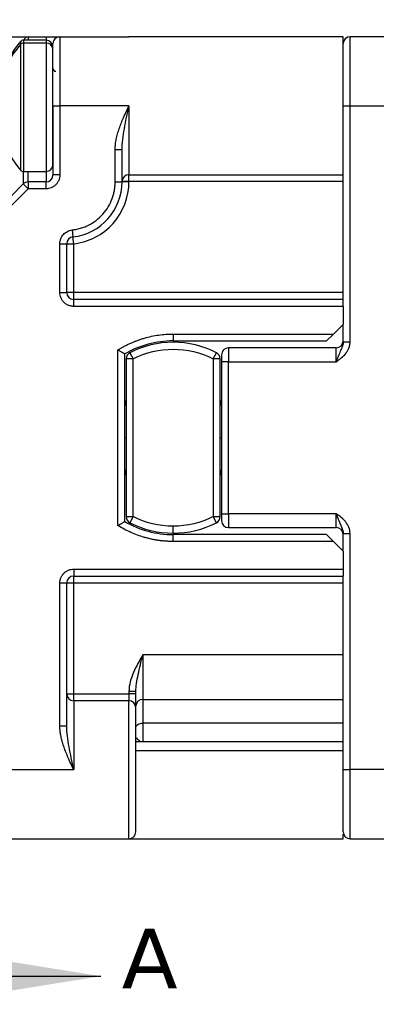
# Model space of a CAD drawing. Header units: millimetres. Extents: x 13 to 546, y 13 to 419.
# Tile 8 of 16: x 321 to 346, y 106 to 177. Entities that reach past the tile are written whole.
import ezdxf

# ---------------------------------------------------------------- set-up
doc = ezdxf.new("R2010")
doc.units = ezdxf.units.MM
doc.header["$LTSCALE"] = 2
doc.linetypes.add('SLD-Solid', pattern=[0])
doc.layers.add('DIMENSIONS', color=140, linetype='SLD-Solid', lineweight=25)
doc.layers.add('TEXT', color=140, linetype='SLD-Solid', lineweight=25)
doc.styles.add('SLDTEXTSTYLE0', font='VERDANA.TTF')
doc.dimstyles.new('SLDDIMSTYLE0', dxfattribs={"dimtxt": 4.316016, "dimasz": 6.604, "dimexe": 0, "dimexo": 0.0625, "dimgap": 1.079004, "dimtad": 0, "dimtih": 1, "dimtoh": 1, "dimrnd": 1e-09, "dimzin": 12, "dimdsep": 46, "dimtxsty": 'SLDTEXTSTYLE0', "dimsah": 1, "dimcen": 0.09, "dimadec": 0, "dimazin": 3, "dimtfac": 1, "dimtofl": 0, "dimtmove": 0, "dimatfit": 3, "dimfxl": 0, "dimfrac": 2, "dimtolj": 1, "dimtzin": 12, "dimarcsym": 0})

# ---------------------------------------------------------------- blocks, each defined once
blk = doc.blocks.new('_D_4')
at = {"layer": 'DIMENSIONS'}
for p, q in [((318.912, 177.997), (318.912, 204.707)), ((424.112, 162.177), (424.112, 204.707)), ((318.912, 198.357), (360.378, 198.357)), ((366.227, 198.357), (364.777, 198.357)), ((364.777, 198.357), (364.777, 191.498)), ((379.052, 198.357), (380.501, 198.357)), ((380.501, 198.357), (380.501, 191.498)), ((424.112, 198.357), (384.9, 198.357)), ((364.777, 191.498), (366.227, 191.498)), ((380.501, 191.498), (379.052, 191.498))]:
    blk.add_line(p, q, dxfattribs=at)
for points in [[(318.912, 198.357), (325.516, 197.341), (325.516, 199.373)], [(424.112, 198.357), (417.508, 199.373), (417.508, 197.341)]]:
    blk.add_solid(points, dxfattribs=at)
at = {"layer": 'DIMENSIONS', "char_height": 4.2333, "attachment_point": 1, "style": 'SLDTEXTSTYLE0'}
for s, insert in [('105.2', (364.431, 204.701)), ('4.14', (366.227, 196.875))]:
    blk.add_mtext(s, dxfattribs=dict(at, insert=insert))
blk = doc.blocks.new('_D_5')
at = {"layer": 'DIMENSIONS'}
for p, q in [((232.912, 162.498), (232.912, 228.707)), ((424.112, 162.177), (424.112, 228.707)), ((232.912, 222.357), (307.036, 222.357)), ((312.884, 222.357), (311.435, 222.357)), ((311.435, 222.357), (311.435, 215.498)), ((325.71, 222.357), (327.159, 222.357)), ((327.159, 222.357), (327.159, 215.498)), ((424.112, 222.357), (331.558, 222.357)), ((311.435, 215.498), (312.884, 215.498)), ((327.159, 215.498), (325.71, 215.498))]:
    blk.add_line(p, q, dxfattribs=at)
for points in [[(232.912, 222.357), (239.516, 221.341), (239.516, 223.373)], [(424.112, 222.357), (417.508, 223.373), (417.508, 221.341)]]:
    blk.add_solid(points, dxfattribs=at)
at = {"layer": 'DIMENSIONS', "char_height": 4.2333, "attachment_point": 1, "style": 'SLDTEXTSTYLE0'}
for s, insert in [('191.2', (311.089, 228.701)), ('7.53', (312.884, 220.875))]:
    blk.add_mtext(s, dxfattribs=dict(at, insert=insert))

msp = doc.modelspace()

# ---------------------------------------------------------------- linework, layer by layer
for p, q in [((319.412, 175.957), (321.119, 175.957)), ((321.119, 175.957), (322.412, 175.957)), ((321.119, 175.957), (321.119, 175.707)), ((322.412, 175.957), (322.412, 175.707)), ((323.412, 175.957), (323.412, 170.957)), ((323.412, 175.957), (328.412, 175.957)), ((343.912, 175.957), (328.412, 175.957)), ((343.912, 168.778), (343.912, 175.957)), ((344.412, 170.957), (344.412, 175.957)), ((348.212, 175.957), (344.412, 175.957)), ((320.562, 175.599), (320.562, 175.39)), ((320.562, 175.39), (320.562, 166.316)), ((322.412, 175.707), (320.793, 175.707)), ((320.793, 175.707), (320.793, 175.493)), ((322.412, 175.493), (320.793, 175.493)), ((320.793, 175.493), (320.793, 166.207)), ((322.412, 175.707), (322.412, 175.493)), ((322.412, 175.493), (322.412, 166.207)), ((322.845, 175.457), (322.912, 175.457)), ((322.912, 170.957), (322.912, 165.957)), ((322.912, 170.957), (323.412, 170.957)), ((323.412, 170.957), (323.412, 165.957)), ((328.412, 170.957), (323.412, 170.957)), ((328.412, 170.957), (328.412, 165.978)), ((343.912, 170.957), (344.412, 170.957)), ((344.412, 153.872), (344.412, 170.957)), ((344.412, 170.957), (348.212, 170.957)), ((343.912, 156.957), (343.912, 168.778)), ((327.412, 165.457), (327.412, 167.795)), ((327.412, 167.795), (327.912, 167.795)), ((327.912, 165.457), (327.912, 167.795)), ((320.766, 166.209), (320.766, 165.311)), ((320.793, 166.207), (322.412, 166.207)), ((321.119, 165.457), (321.119, 166.207)), ((322.412, 166.207), (322.412, 165.457)), ((323.412, 165.957), (322.912, 165.957)), ((328.412, 165.978), (343.912, 165.978)), ((328.412, 165.48), (328.412, 165.978)), ((319.059, 163.604), (320.766, 165.311)), ((321.119, 164.957), (320.766, 165.311)), ((322.412, 165.457), (321.119, 165.457)), ((321.119, 165.457), (321.119, 164.957)), ((322.412, 164.957), (322.412, 165.457)), ((327.412, 165.457), (327.912, 165.457)), ((328.412, 165.48), (327.912, 165.48)), ((328.412, 165.457), (327.912, 165.457)), ((328.412, 165.457), (328.412, 165.48)), ((343.912, 165.48), (328.412, 165.48)), ((321.119, 164.957), (319.412, 163.25)), ((322.412, 164.957), (321.119, 164.957)), ((324.301, 161.979), (324.357, 161.482)), ((323.412, 157.457), (323.412, 160.985)), ((323.412, 160.985), (323.912, 160.985)), ((323.912, 157.457), (323.912, 160.985)), ((323.912, 160.985), (324.412, 160.985)), ((324.412, 160.985), (324.357, 161.482)), ((324.412, 157.457), (324.412, 160.985)), ((323.412, 157.457), (323.912, 157.457)), ((324.412, 157.457), (323.912, 157.457)), ((324.412, 156.957), (324.412, 157.457)), ((343.912, 157.457), (324.412, 157.457)), ((343.912, 156.957), (324.412, 156.957)), ((324.412, 156.457), (324.412, 156.957)), ((343.912, 156.457), (343.912, 156.957)), ((343.912, 156.457), (324.412, 156.457)), ((343.912, 156.457), (343.912, 155.157)), ((343.912, 155.157), (343.212, 154.457)), ((343.912, 153.872), (343.912, 155.157)), ((331.612, 154.457), (343.212, 154.457)), ((331.612, 154.457), (331.612, 153.957)), ((331.612, 153.957), (342.712, 153.957)), ((343.212, 154.457), (342.712, 153.957)), ((344.412, 153.872), (343.912, 153.872)), ((327.612, 140.613), (327.612, 153.302)), ((328.486, 153.108), (328.712, 152.663)), ((334.512, 152.663), (334.739, 153.108)), ((335.612, 153.457), (335.612, 152.457)), ((343.412, 153.457), (335.612, 153.457)), ((343.412, 152.457), (343.412, 153.457)), ((328.112, 140.895), (328.112, 153.02)), ((328.212, 152.663), (328.212, 141.252)), ((328.712, 152.663), (328.212, 152.663)), ((328.712, 141.252), (328.712, 152.663)), ((334.512, 152.663), (334.512, 141.252)), ((335.012, 152.663), (334.512, 152.663)), ((335.012, 141.252), (335.012, 152.663)), ((335.612, 152.457), (335.112, 152.457)), ((335.112, 152.457), (335.112, 141.457)), ((335.612, 141.457), (335.612, 152.457)), ((335.612, 152.457), (343.412, 152.457)), ((328.112, 146.957), (328.212, 146.957)), ((335.012, 146.957), (335.112, 146.957)), ((328.212, 141.252), (328.712, 141.252)), ((328.712, 141.252), (328.486, 140.806)), ((334.512, 141.252), (335.012, 141.252)), ((334.739, 140.806), (334.512, 141.252)), ((335.112, 141.457), (335.612, 141.457)), ((343.412, 141.457), (335.612, 141.457)), ((335.612, 141.457), (335.612, 140.457)), ((343.412, 140.457), (343.412, 141.457)), ((331.612, 140.057), (331.612, 140.557)), ((335.612, 140.457), (343.412, 140.457)), ((342.712, 139.957), (331.612, 139.957)), ((331.612, 139.457), (331.612, 139.957)), ((342.712, 139.957), (343.212, 139.457)), ((343.912, 138.757), (343.912, 140.043)), ((343.912, 140.043), (344.412, 140.043)), ((344.412, 122.957), (344.412, 140.043)), ((343.212, 139.457), (331.612, 139.457)), ((343.212, 139.457), (343.912, 138.757)), ((343.912, 138.757), (343.912, 137.457)), ((324.412, 137.457), (343.912, 137.457)), ((324.412, 137.457), (324.412, 136.957)), ((343.912, 137.457), (343.912, 136.957)), ((324.412, 136.957), (343.912, 136.957)), ((324.412, 136.457), (324.412, 136.957)), ((343.912, 122.957), (343.912, 136.957)), ((323.412, 126.12), (323.412, 136.457)), ((323.412, 136.457), (323.912, 136.457)), ((323.912, 126.12), (323.912, 136.457)), ((323.912, 136.457), (324.412, 136.457)), ((324.412, 128.435), (324.412, 136.457)), ((324.412, 136.457), (343.912, 136.457)), ((329.412, 131.249), (329.412, 128.025)), ((343.912, 131.249), (329.412, 131.249)), ((323.912, 128.435), (324.412, 128.435)), ((324.412, 127.937), (324.412, 128.435)), ((324.412, 128.435), (328.412, 128.435)), ((328.412, 128.603), (328.412, 128.435)), ((328.912, 128.603), (328.412, 128.603)), ((328.412, 128.435), (328.412, 127.937)), ((328.912, 128.435), (328.412, 128.435)), ((328.912, 128.435), (328.912, 128.603)), ((324.412, 127.937), (324.412, 122.957)), ((328.412, 127.937), (324.412, 127.937)), ((328.412, 117.957), (328.412, 127.937)), ((329.412, 128.025), (343.912, 128.025)), ((329.412, 128.025), (329.412, 126.319)), ((323.412, 126.12), (323.912, 126.12)), ((343.912, 126.319), (329.412, 126.319)), ((329.412, 126.319), (329.412, 124.957)), ((343.912, 124.957), (329.412, 124.957)), ((343.912, 124.321), (328.912, 124.321)), ((319.412, 122.957), (324.412, 122.957)), ((343.912, 122.957), (344.412, 122.957)), ((344.412, 117.957), (344.412, 122.957)), ((348.212, 122.957), (344.412, 122.957)), ((343.912, 117.957), (343.912, 118.296)), ((319.412, 117.957), (324.412, 117.957)), ((324.413, 117.957), (328.412, 117.957)), ((328.413, 117.957), (343.912, 117.957)), ((344.412, 117.957), (348.212, 117.957))]:
    msp.add_line(p, q)
at = {"flags": 128}
for points in [[(328.912, 126.013), (328.922, 126.073), (328.95, 126.13), (328.996, 126.183), (329.059, 126.229), (329.134, 126.267), (329.221, 126.295), (329.315, 126.313), (329.412, 126.319)], [(328.917, 125.151), (328.942, 125.188), (328.975, 125.251)]]:
    msp.add_lwpolyline(points, dxfattribs=at)
for centre, radius, start, end in [((321.159, 175.597), 0.363, 96.23794, 162.2251), ((323.412, 175.457), 0.5, 90, 180), ((344.412, 175.457), 0.5, 90, 180), ((326.718, 170.49), 8, 140.30935, 157.78255), ((326.277, 170.412), 7.578, 138.94622, 156.78647), ((320.793, 175.407), 0.3, 90, 140.30935), ((320.792, 175.187), 0.306, 89.70823, 138.59514), ((322.412, 175.207), 0.5, 0, 90), ((322.423, 175.004), 0.489, 1.35308, 91.29201), ((323.112, 173.657), 0.2, 180, 270), ((326.718, 171.425), 8, 202.21745, 219.69065), ((322.412, 166.707), 0.5, 270, 0), ((320.793, 166.507), 0.3, 219.69065, 270), ((322.412, 165.957), 0.5, 270, 0), ((328.411, 165.479), 0.499, 89.88138, 179.88088), ((321.119, 164.957), 0.5, 90, 135), ((323.912, 165.457), 4, 276.37937, 0), ((324.412, 160.985), 0.5, 96.37937, 180), ((324.412, 157.457), 0.5, 180, 270), ((331.612, 146.957), 7, 90, 120), ((331.612, 146.957), 6.9, 90, 116.94436), ((331.612, 146.957), 6.9, 63.05564, 90), ((343.412, 153.957), 0.5, 270, 0), ((328.712, 152.663), 0.5, 116.94436, 180), ((334.512, 152.663), 0.5, 0, 63.05564), ((335.612, 152.957), 0.5, 90, 180), ((327.412, 149.657), 0.8, 331.04498, 0), ((335.812, 149.657), 0.8, 180, 208.95502), ((327.412, 144.257), 0.8, 0, 28.95502), ((335.812, 144.257), 0.8, 151.04498, 180), ((328.712, 141.252), 0.5, 180, 243.05564), ((334.512, 141.252), 0.5, 296.94436, 0), ((331.612, 146.957), 7, 240, 270), ((331.612, 146.957), 6.9, 243.05564, 270), ((331.612, 146.957), 6.9, 270, 296.94436), ((335.612, 140.957), 0.5, 180, 270), ((343.412, 139.957), 0.5, 0, 90), ((324.412, 136.457), 0.5, 90, 180), ((324.411, 128.436), 0.499, 180.11912, 270.11862), ((328.413, 127.438), 0.499, 0.11912, 90.11862), ((329.393, 127.543), 0.482, 87.75007, 177.55772), ((328.412, 118.457), 0.5, 270, 0), ((344.412, 118.457), 0.5, 180, 270)]:
    msp.add_arc(centre, radius, start, end)
for points, knots in [([(322.412, 175.957), (322.444, 175.957), (322.507, 175.957), (322.6, 175.957), (322.691, 175.957), (322.815, 175.957), (322.965, 175.957), (323.124, 175.957), (323.254, 175.957), (323.345, 175.957), (323.402, 175.957), (323.409, 175.957), (323.412, 175.957)], [0, 0, 0, 0, 0.060259, 0.120021, 0.179824, 0.240208, 0.369998, 0.50013, 0.629921, 0.760053, 0.879943, 1, 1, 1, 1]), ([(322.912, 170.957), (322.912, 171.029), (322.912, 171.171), (322.912, 171.383), (322.912, 171.593), (322.912, 171.801), (322.912, 172.007), (322.912, 172.212), (322.912, 172.414), (322.912, 172.69), (322.912, 173.031), (322.912, 173.427), (322.912, 173.8), (322.912, 174.145), (322.912, 174.457), (322.912, 174.729), (322.912, 174.96), (322.912, 175.144), (322.912, 175.286), (322.912, 175.385), (322.912, 175.446), (322.912, 175.454), (322.912, 175.457)], [0, 0, 0, 0, 0.030233, 0.060267, 0.090169, 0.120005, 0.149844, 0.179752, 0.209798, 0.240047, 0.304322, 0.368671, 0.434314, 0.500032, 0.565675, 0.631394, 0.695668, 0.760018, 0.820269, 0.87999, 0.939721, 1, 1, 1, 1]), ([(343.912, 170.957), (343.912, 171.029), (343.912, 171.171), (343.912, 171.383), (343.912, 171.593), (343.912, 171.801), (343.912, 172.007), (343.912, 172.212), (343.912, 172.414), (343.912, 172.69), (343.912, 173.031), (343.912, 173.427), (343.912, 173.8), (343.912, 174.145), (343.912, 174.457), (343.912, 174.729), (343.912, 174.96), (343.912, 175.144), (343.912, 175.286), (343.912, 175.385), (343.912, 175.446), (343.912, 175.454), (343.912, 175.457)], [0, 0, 0, 0, 0.030233, 0.060267, 0.090169, 0.120005, 0.149844, 0.179752, 0.209798, 0.240047, 0.304322, 0.368671, 0.434314, 0.500032, 0.565675, 0.631394, 0.695668, 0.760018, 0.820269, 0.87999, 0.939721, 1, 1, 1, 1]), ([(322.912, 166.725), (322.912, 166.721), (322.912, 166.705), (322.912, 166.85), (322.912, 167.167), (322.912, 167.654), (322.912, 168.258), (322.912, 168.945), (322.912, 169.688), (322.912, 170.475), (322.912, 171.299), (322.912, 172.136), (322.912, 172.948), (322.912, 173.678), (322.912, 174.273), (322.912, 174.737), (322.912, 174.923), (322.912, 175.016)], [0, 0, 0, 0, 0.026537, 0.09768, 0.170333, 0.242987, 0.31413, 0.380487, 0.446889, 0.513246, 0.579647, 0.650791, 0.723444, 0.796097, 0.867241, 0.93361, 1, 1, 1, 1]), ([(327.412, 167.795), (327.413, 167.848), (327.415, 167.956), (327.428, 168.121), (327.448, 168.292), (327.477, 168.467), (327.515, 168.648), (327.56, 168.835), (327.614, 169.027), (327.676, 169.224), (327.765, 169.481), (327.892, 169.807), (328.047, 170.17), (328.224, 170.558), (328.343, 170.81), (328.412, 170.957)], [0, 0, 0, 0, 0.047641, 0.097033, 0.148288, 0.201505, 0.256772, 0.314169, 0.373765, 0.435625, 0.499804, 0.617125, 0.749856, 0.853846, 1, 1, 1, 1]), ([(327.912, 167.795), (327.912, 168.03), (327.931, 168.272), (327.991, 168.775), (328.032, 169.037), (328.174, 169.838), (328.293, 170.396), (328.412, 170.957)], [0, 0, 0, 0, 0.25, 0.25, 0.5, 0.5, 1, 1, 1, 1]), ([(323.412, 165.957), (323.411, 165.926), (323.41, 165.863), (323.396, 165.77), (323.374, 165.678), (323.332, 165.554), (323.254, 165.404), (323.124, 165.246), (322.965, 165.115), (322.788, 165.024), (322.601, 164.967), (322.475, 164.961), (322.412, 164.957)], [0, 0, 0, 0, 0.060259, 0.120021, 0.179824, 0.240208, 0.369998, 0.50013, 0.629921, 0.760053, 0.879943, 1, 1, 1, 1]), ([(324.301, 161.979), (324.36, 161.987), (324.477, 162.001), (324.65, 162.034), (324.821, 162.075), (324.989, 162.125), (325.155, 162.184), (325.318, 162.25), (325.624, 162.394), (326.05, 162.659), (326.536, 163.11), (326.931, 163.643), (327.166, 164.137), (327.296, 164.542), (327.363, 164.843), (327.405, 165.149), (327.41, 165.354), (327.412, 165.457)], [0, 0, 0, 0, 0.034719, 0.069221, 0.103596, 0.13793, 0.172313, 0.206833, 0.241578, 0.37075, 0.500025, 0.629197, 0.758473, 0.819072, 0.87921, 0.939361, 1, 1, 1, 1]), ([(324.412, 160.985), (325.512, 161.108), (326.528, 161.632), (328.004, 163.282), (328.412, 164.351), (328.412, 165.457)], [0, 0, 0, 0, 0.5, 0.5, 1, 1, 1, 1]), ([(323.412, 160.985), (323.413, 161.015), (323.414, 161.073), (323.426, 161.161), (323.446, 161.247), (323.483, 161.363), (323.55, 161.504), (323.662, 161.656), (323.801, 161.785), (323.959, 161.882), (324.127, 161.951), (324.243, 161.97), (324.301, 161.979)], [0, 0, 0, 0, 0.060565, 0.120703, 0.180889, 0.241592, 0.370671, 0.500114, 0.629193, 0.758636, 0.879225, 1, 1, 1, 1]), ([(324.412, 156.457), (324.381, 156.458), (324.318, 156.46), (324.225, 156.474), (324.133, 156.496), (324.009, 156.538), (323.859, 156.615), (323.701, 156.745), (323.57, 156.904), (323.479, 157.082), (323.422, 157.269), (323.416, 157.395), (323.412, 157.457)], [0, 0, 0, 0, 0.060259, 0.120021, 0.179824, 0.240208, 0.369998, 0.50013, 0.629921, 0.760053, 0.879943, 1, 1, 1, 1]), ([(327.612, 153.302), (327.687, 153.348), (327.837, 153.441), (328.068, 153.569), (328.302, 153.69), (328.54, 153.801), (328.782, 153.905), (329.028, 154), (329.277, 154.086), (329.614, 154.19), (330.041, 154.298), (330.56, 154.39), (331.084, 154.447), (331.436, 154.454), (331.612, 154.457)], [0, 0, 0, 0, 0.062762, 0.125296, 0.187678, 0.249987, 0.312299, 0.374693, 0.437247, 0.500038, 0.625316, 0.749987, 0.874674, 1, 1, 1, 1]), ([(343.912, 153.872), (343.912, 153.788), (343.897, 153.701), (343.841, 153.52), (343.801, 153.426), (343.706, 153.214), (343.652, 153.094), (343.536, 152.804), (343.474, 152.632), (343.412, 152.457)], [0, 0, 0, 0, 0.25, 0.25, 0.5, 0.5, 0.75, 0.75, 1, 1, 1, 1]), ([(343.412, 152.457), (343.45, 152.484), (343.52, 152.534), (343.618, 152.606), (343.702, 152.669), (343.869, 152.802), (344.001, 152.926), (344.095, 153.043), (344.095, 153.043), (344.095, 153.043), (344.095, 153.043), (344.095, 153.043), (344.095, 153.043), (344.095, 153.043), (344.095, 153.043), (344.095, 153.043), (344.095, 153.043), (344.095, 153.043), (344.096, 153.043), (344.096, 153.043), (344.096, 153.043), (344.096, 153.043), (344.096, 153.043), (344.096, 153.043), (344.096, 153.043), (344.096, 153.043), (344.096, 153.043), (344.096, 153.043), (344.096, 153.043), (344.096, 153.043), (344.096, 153.043), (344.096, 153.043), (344.096, 153.043), (344.096, 153.043), (344.096, 153.043), (344.096, 153.043), (344.096, 153.043), (344.096, 153.043), (344.096, 153.043), (344.096, 153.043), (344.096, 153.043), (344.096, 153.043), (344.096, 153.044), (344.096, 153.044), (344.097, 153.044), (344.098, 153.046), (344.101, 153.049), (344.106, 153.056), (344.117, 153.07), (344.138, 153.097), (344.177, 153.151), (344.229, 153.23), (344.274, 153.313), (344.299, 153.367), (344.31, 153.392), (344.317, 153.409), (344.323, 153.421), (344.326, 153.43), (344.326, 153.43), (344.326, 153.43), (344.326, 153.43), (344.326, 153.43), (344.326, 153.43), (344.326, 153.43), (344.326, 153.43), (344.326, 153.43), (344.326, 153.43), (344.326, 153.43), (344.326, 153.43), (344.326, 153.43), (344.326, 153.43), (344.326, 153.43), (344.326, 153.43), (344.326, 153.43), (344.326, 153.43), (344.326, 153.43), (344.326, 153.43), (344.326, 153.43), (344.326, 153.431), (344.326, 153.431), (344.326, 153.431), (344.326, 153.431), (344.326, 153.431), (344.326, 153.431), (344.326, 153.431), (344.326, 153.431), (344.326, 153.431), (344.326, 153.431), (344.326, 153.431), (344.326, 153.431), (344.326, 153.431), (344.326, 153.431), (344.326, 153.431), (344.326, 153.431), (344.326, 153.431), (344.327, 153.432), (344.327, 153.434), (344.329, 153.438), (344.332, 153.446), (344.338, 153.462), (344.349, 153.493), (344.37, 153.557), (344.392, 153.649), (344.409, 153.76), (344.411, 153.834), (344.412, 153.872)], [0, 0, 0, 0, 0.076588, 0.143735, 0.201615, 0.250284, 0.499021, 0.499037, 0.499054, 0.49907, 0.499086, 0.499102, 0.499118, 0.499134, 0.49915, 0.499166, 0.499182, 0.499198, 0.499214, 0.499231, 0.499247, 0.499263, 0.499279, 0.499295, 0.499311, 0.499327, 0.499343, 0.499359, 0.499375, 0.499391, 0.499408, 0.499424, 0.49944, 0.499456, 0.499472, 0.499488, 0.499504, 0.49952, 0.499536, 0.499552, 0.499568, 0.499601, 0.499665, 0.499794, 0.500051, 0.50108, 0.503138, 0.507246, 0.515438, 0.531727, 0.563943, 0.627071, 0.688775, 0.719218, 0.726794, 0.734358, 0.749454, 0.749469, 0.749485, 0.749501, 0.749517, 0.749533, 0.749549, 0.749564, 0.74958, 0.749596, 0.749612, 0.749628, 0.749644, 0.749659, 0.749675, 0.749691, 0.749707, 0.749723, 0.749739, 0.749755, 0.74977, 0.749786, 0.749802, 0.749818, 0.749834, 0.74985, 0.749865, 0.749881, 0.749897, 0.749913, 0.749929, 0.749945, 0.74996, 0.749976, 0.749992, 0.750008, 0.750024, 0.750087, 0.750214, 0.750467, 0.75148, 0.753505, 0.75755, 0.76562, 0.781679, 0.813506, 0.876229, 0.938109, 1, 1, 1, 1]), ([(328.112, 153.02), (328.111, 153.02), (328.11, 153.021), (328.096, 153.029), (328.075, 153.042), (328.044, 153.06), (328.003, 153.082), (327.95, 153.112), (327.881, 153.152), (327.802, 153.196), (327.712, 153.247), (327.65, 153.281), (327.612, 153.302)], [0, 0, 0, 0, 0.076353, 0.154987, 0.236321, 0.320732, 0.408559, 0.500102, 0.616531, 0.749984, 0.847499, 1, 1, 1, 1]), ([(343.412, 141.457), (343.474, 141.282), (343.536, 141.111), (343.652, 140.821), (343.706, 140.701), (343.801, 140.489), (343.841, 140.395), (343.897, 140.214), (343.912, 140.127), (343.912, 140.043)], [0, 0, 0, 0, 0.25, 0.25, 0.5, 0.5, 0.75, 0.75, 1, 1, 1, 1]), ([(344.412, 140.043), (344.412, 140.194), (344.381, 140.345), (344.27, 140.626), (344.19, 140.756), (343.906, 141.106), (343.658, 141.284), (343.412, 141.457)], [0, 0, 0, 0, 0.25, 0.25, 0.5, 0.5, 1, 1, 1, 1]), ([(327.612, 140.613), (327.633, 140.624), (327.67, 140.645), (327.721, 140.673), (327.761, 140.696), (327.815, 140.726), (327.881, 140.763), (327.959, 140.808), (328.025, 140.845), (328.076, 140.874), (328.107, 140.892), (328.11, 140.894), (328.112, 140.895)], [0, 0, 0, 0, 0.083235, 0.1527051, 0.2084057, 0.2503346, 0.3837836, 0.5003007, 0.6360863, 0.7638575, 0.8847252, 1, 1, 1, 1]), ([(331.612, 139.457), (331.524, 139.458), (331.348, 139.46), (331.084, 139.474), (330.822, 139.497), (330.561, 139.53), (330.301, 139.571), (330.043, 139.622), (329.785, 139.682), (329.445, 139.774), (329.027, 139.91), (328.539, 140.109), (328.064, 140.341), (327.763, 140.522), (327.612, 140.613)], [0, 0, 0, 0, 0.0627625, 0.1252963, 0.1876785, 0.2499868, 0.3122991, 0.3746934, 0.4372473, 0.5000378, 0.6253157, 0.7499868, 0.8746741, 1, 1, 1, 1]), ([(323.412, 136.457), (323.413, 136.489), (323.415, 136.552), (323.428, 136.645), (323.45, 136.737), (323.493, 136.86), (323.57, 137.011), (323.7, 137.169), (323.859, 137.3), (324.037, 137.391), (324.224, 137.447), (324.349, 137.454), (324.412, 137.457)], [0, 0, 0, 0, 0.060259, 0.120021, 0.179824, 0.240208, 0.369998, 0.50013, 0.629921, 0.760053, 0.879943, 1, 1, 1, 1]), ([(329.412, 131.249), (329.174, 130.836), (328.935, 130.424), (328.557, 129.551), (328.412, 129.084), (328.412, 128.603)], [0, 0, 0, 0, 0.5, 0.5, 1, 1, 1, 1]), ([(328.912, 128.603), (328.912, 128.977), (328.984, 129.397), (329.174, 130.289), (329.293, 130.766), (329.412, 131.249)], [0, 0, 0, 0, 0.5, 0.5, 1, 1, 1, 1]), ([(328.912, 127.439), (328.912, 127.462), (328.912, 127.576), (328.912, 127.945), (328.912, 128.185), (328.912, 128.435)], [0, 0, 0, 0, 0.5, 0.5, 1, 1, 1, 1]), ([(328.912, 118.458), (328.912, 118.446), (328.912, 118.884), (328.912, 120.476), (328.912, 121.569), (328.912, 123.89), (328.912, 125.028), (328.912, 126.784), (328.912, 127.333), (328.912, 127.439)], [0, 0, 0, 0, 0.25, 0.25, 0.5, 0.5, 0.75, 0.75, 1, 1, 1, 1]), ([(324.412, 122.957), (324.342, 123.106), (324.224, 123.358), (324.046, 123.746), (323.892, 124.107), (323.745, 124.485), (323.625, 124.843), (323.531, 125.187), (323.463, 125.513), (323.421, 125.822), (323.415, 126.023), (323.412, 126.12)], [0, 0, 0, 0, 0.147354, 0.250119, 0.382201, 0.500241, 0.614053, 0.720513, 0.819999, 0.912972, 1, 1, 1, 1]), ([(324.412, 122.957), (324.293, 123.519), (324.174, 124.077), (324.032, 124.878), (323.991, 125.14), (323.931, 125.643), (323.912, 125.885), (323.912, 126.12)], [0, 0, 0, 0, 0.5, 0.5, 0.75, 0.75, 1, 1, 1, 1]), ([(329.412, 124.957), (329.328, 124.957), (329.16, 124.957), (328.988, 124.957), (328.915, 124.957), (328.912, 124.957)], [0, 0, 0, 0, 0.490536, 0.980995, 1, 1, 1, 1]), ([(329.412, 124.957), (329.327, 124.957), (329.242, 124.987), (329.09, 125.093), (329.022, 125.167), (328.975, 125.251)], [0, 0, 0, 0, 0.5, 0.5, 1, 1, 1, 1]), ([(343.912, 118.457), (343.912, 118.458), (343.912, 118.46), (343.912, 118.476), (343.912, 118.5), (343.912, 118.535), (343.912, 118.579), (343.912, 118.634), (343.912, 118.698), (343.912, 118.8), (343.912, 118.955), (343.912, 119.186), (343.912, 119.458), (343.912, 119.77), (343.912, 120.115), (343.912, 120.488), (343.912, 120.884), (343.912, 121.289), (343.912, 121.701), (343.912, 122.113), (343.912, 122.533), (343.912, 122.815), (343.912, 122.957)], [0, 0, 0, 0, 0.030233, 0.060267, 0.090169, 0.120005, 0.149844, 0.179752, 0.209798, 0.240047, 0.304322, 0.368671, 0.434314, 0.500032, 0.565675, 0.631394, 0.695668, 0.760018, 0.820269, 0.87999, 0.939721, 1, 1, 1, 1])]:
    msp.add_open_spline(points, degree=3, knots=knots)
for points in [[(328.712, 152.663), (330.534, 153.589), (332.69, 153.589), (334.512, 152.663)], [(335.112, 152.957), (335.112, 152.957), (335.112, 152.733), (335.112, 152.457)], [(331.612, 140.557), (330.604, 140.557), (329.611, 140.796), (328.712, 141.252)], [(334.512, 141.252), (333.614, 140.796), (332.62, 140.557), (331.612, 140.557)], [(335.112, 141.457), (335.112, 141.182), (335.112, 140.957), (335.112, 140.957)]]:
    msp.add_open_spline(points, degree=3)
at = {"layer": 'TEXT', "linetype": 'SLD-Solid'}
msp.add_line((300.983, 108.021), (326.383, 108.021), dxfattribs=at)
at = {"layer": 'TEXT'}
msp.add_solid([(326.383, 108.021), (313.683, 110.053), (313.683, 105.989)], dxfattribs=at)

# ---------------------------------------------------------------- texts
at = {"layer": 'TEXT', "insert": (327.885, 111.453), "char_height": 4.316, "attachment_point": 1, "style": 'SLDTEXTSTYLE0'}
msp.add_mtext('A', dxfattribs=at)

# ---------------------------------------------------------------- dimensions: what is measured, and where the dimension line sits
at = {"layer": 'DIMENSIONS'}
for base, p1, p2, picture, middle in [((232.912, 222.357), (424.112, 159.637), (232.912, 159.958), '_D_5', (319.297, 222.357)), ((424.112, 198.357), (318.912, 175.457), (424.112, 159.637), '_D_4', (372.639, 198.357))]:
    dim = msp.add_linear_dim(base=base, p1=p1, p2=p2, angle=0, dimstyle='SLDDIMSTYLE0', dxfattribs=at)
    dim.commit()
    dim.dimension.update_dxf_attribs({"geometry": picture, "text_midpoint": middle, "dimtype": 160})

doc.saveas('drawing.dxf')
